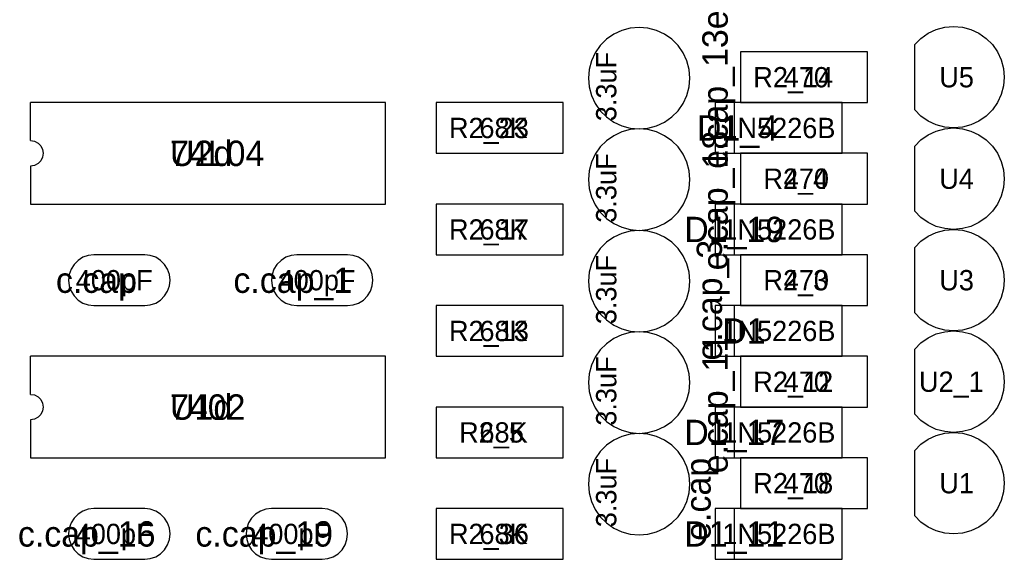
# Model space of a CAD drawing. Header units: metres. Extents: x 0.08 to 4.56, y -1.13 to 3.73.
# Tile 2 of 5: x 0.11 to 2.05, y 1.56 to 2.62. Entities that reach past the tile are written whole.
import ezdxf

# ---------------------------------------------------------------- set-up
doc = ezdxf.new("R2010")
doc.units = ezdxf.units.M

msp = doc.modelspace()

# ---------------------------------------------------------------- linework, layer by layer
at = {"layer": 'SILK1'}
for p, q in [((1.3127, 2.6059), (1.2959, 2.6013)), ((1.3301, 2.6074), (1.3127, 2.6059)), ((1.3474, 2.6059), (1.3301, 2.6074)), ((1.3643, 2.6013), (1.3474, 2.6059)), ((1.9001, 2.5958), (1.9159, 2.6032)), ((1.9159, 2.6032), (1.9327, 2.6077)), ((1.9327, 2.6077), (1.9501, 2.6092)), ((1.9501, 2.6092), (1.9674, 2.6077)), ((1.9674, 2.6077), (1.9843, 2.6032)), ((1.9843, 2.6032), (2.0001, 2.5958)), ((1.2658, 2.584), (1.2535, 2.5717)), ((1.2801, 2.594), (1.2658, 2.584)), ((1.2959, 2.6013), (1.2801, 2.594)), ((1.3801, 2.594), (1.3643, 2.6013)), ((1.3944, 2.584), (1.3801, 2.594)), ((1.4067, 2.5717), (1.3944, 2.584)), ((1.8735, 2.5735), (1.8858, 2.5858)), ((1.8858, 2.5858), (1.9001, 2.5958)), ((2.0001, 2.5958), (2.0144, 2.5858)), ((2.0144, 2.5858), (2.0267, 2.5735)), ((1.2535, 2.5717), (1.2435, 2.5574)), ((1.4167, 2.5574), (1.4067, 2.5717)), ((1.8735, 2.445), (1.8735, 2.5735)), ((2.0267, 2.5735), (2.0367, 2.5592)), ((1.2435, 2.5574), (1.2361, 2.5416)), ((1.424, 2.5416), (1.4167, 2.5574)), ((1.7801, 2.5592), (1.5301, 2.5592)), ((1.5301, 2.5592), (1.5301, 2.4592)), ((1.7801, 2.4592), (1.7801, 2.5592)), ((2.0367, 2.5592), (2.044, 2.5434)), ((2.044, 2.5434), (2.0486, 2.5266)), ((1.2316, 2.5247), (1.2301, 2.5074)), ((1.2361, 2.5416), (1.2316, 2.5247)), ((1.4286, 2.5247), (1.424, 2.5416)), ((1.4301, 2.5074), (1.4286, 2.5247)), ((2.0486, 2.5266), (2.0501, 2.5092)), ((1.2301, 2.5074), (1.2316, 2.49)), ((1.4286, 2.49), (1.4301, 2.5074)), ((2.0501, 2.5092), (2.0486, 2.4919)), ((1.2316, 2.49), (1.2361, 2.4732)), ((1.424, 2.4732), (1.4286, 2.49)), ((2.0486, 2.4919), (2.044, 2.475)), ((1.2361, 2.4732), (1.2435, 2.4574)), ((1.4167, 2.4574), (1.424, 2.4732)), ((2.044, 2.475), (2.0367, 2.4592)), ((0.8301, 2.4592), (0.1301, 2.4592)), ((0.1301, 2.3842), (0.1301, 2.4592)), ((0.8301, 2.2592), (0.8301, 2.4592)), ((1.1801, 2.4592), (0.9301, 2.4592)), ((0.9301, 2.4592), (0.9301, 2.3592)), ((1.1801, 2.3592), (1.1801, 2.4592)), ((1.2435, 2.4574), (1.2535, 2.4431)), ((1.4067, 2.4431), (1.4167, 2.4574)), ((1.7301, 2.4592), (1.4801, 2.4592)), ((1.4801, 2.4592), (1.4801, 2.3592)), ((1.5176, 2.4592), (1.5176, 2.3592)), ((1.5301, 2.4592), (1.7051, 2.4592)), ((1.7051, 2.4592), (1.7801, 2.4592)), ((1.7301, 2.3592), (1.7301, 2.4592)), ((2.0367, 2.4592), (2.0267, 2.445)), ((1.2535, 2.4431), (1.2658, 2.4308)), ((1.2658, 2.4308), (1.2801, 2.4208)), ((1.3801, 2.4208), (1.3944, 2.4308)), ((1.3944, 2.4308), (1.4067, 2.4431)), ((1.8858, 2.4326), (1.8735, 2.445)), ((1.9001, 2.4226), (1.8858, 2.4326)), ((2.0144, 2.4326), (2.0001, 2.4226)), ((2.0267, 2.445), (2.0144, 2.4326)), ((1.2801, 2.4208), (1.2959, 2.4134)), ((1.2959, 2.4134), (1.3127, 2.4089)), ((1.3127, 2.4089), (1.3301, 2.4074)), ((1.3301, 2.4074), (1.3474, 2.4089)), ((1.3474, 2.4089), (1.3643, 2.4134)), ((1.3643, 2.4134), (1.3801, 2.4208)), ((1.9159, 2.4153), (1.9001, 2.4226)), ((1.9327, 2.4108), (1.9159, 2.4153)), ((1.9159, 2.4032), (1.9327, 2.4077)), ((1.9501, 2.4092), (1.9327, 2.4108)), ((1.9327, 2.4077), (1.9501, 2.4092)), ((1.9674, 2.4108), (1.9501, 2.4092)), ((1.9501, 2.4092), (1.9674, 2.4077)), ((1.9843, 2.4153), (1.9674, 2.4108)), ((1.9674, 2.4077), (1.9843, 2.4032)), ((2.0001, 2.4226), (1.9843, 2.4153)), ((1.2801, 2.394), (1.2658, 2.384)), ((1.2959, 2.4013), (1.2801, 2.394)), ((1.3127, 2.4059), (1.2959, 2.4013)), ((1.3301, 2.4074), (1.3127, 2.4059)), ((1.3474, 2.4059), (1.3301, 2.4074)), ((1.3643, 2.4013), (1.3474, 2.4059)), ((1.3801, 2.394), (1.3643, 2.4013)), ((1.3944, 2.384), (1.3801, 2.394)), ((1.8858, 2.3858), (1.9001, 2.3958)), ((1.9001, 2.3958), (1.9159, 2.4032)), ((1.9843, 2.4032), (2.0001, 2.3958)), ((2.0001, 2.3958), (2.0144, 2.3858)), ((0.1301, 2.3842), (0.1378, 2.383)), ((0.1378, 2.383), (0.1448, 2.3795)), ((0.1448, 2.3795), (0.1503, 2.3739)), ((0.1503, 2.3739), (0.1539, 2.367)), ((1.2535, 2.3717), (1.2435, 2.3574)), ((1.2658, 2.384), (1.2535, 2.3717)), ((1.4067, 2.3717), (1.3944, 2.384)), ((1.4167, 2.3574), (1.4067, 2.3717)), ((1.8735, 2.3735), (1.8858, 2.3858)), ((1.8735, 2.245), (1.8735, 2.3735)), ((2.0144, 2.3858), (2.0267, 2.3735)), ((2.0267, 2.3735), (2.0367, 2.3592)), ((0.1539, 2.3515), (0.1503, 2.3445)), ((0.1539, 2.367), (0.1551, 2.3592)), ((0.1551, 2.3592), (0.1539, 2.3515)), ((0.9301, 2.3592), (1.1051, 2.3592)), ((1.1051, 2.3592), (1.1801, 2.3592)), ((1.2435, 2.3574), (1.2361, 2.3416)), ((1.424, 2.3416), (1.4167, 2.3574)), ((1.4801, 2.3592), (1.6301, 2.3592)), ((1.7801, 2.3592), (1.5301, 2.3592)), ((1.5301, 2.3592), (1.5301, 2.2592)), ((1.6301, 2.3592), (1.7301, 2.3592)), ((1.7801, 2.2592), (1.7801, 2.3592)), ((2.0367, 2.3592), (2.044, 2.3434)), ((0.1378, 2.3355), (0.1301, 2.3342)), ((0.1301, 2.3342), (0.1301, 2.2592)), ((0.1448, 2.339), (0.1378, 2.3355)), ((0.1503, 2.3445), (0.1448, 2.339)), ((1.2361, 2.3416), (1.2316, 2.3247)), ((1.4286, 2.3247), (1.424, 2.3416)), ((2.044, 2.3434), (2.0486, 2.3266)), ((1.2316, 2.3247), (1.2301, 2.3074)), ((1.4301, 2.3074), (1.4286, 2.3247)), ((2.0486, 2.3266), (2.0501, 2.3092)), ((1.2301, 2.3074), (1.2316, 2.29)), ((1.4286, 2.29), (1.4301, 2.3074)), ((2.0486, 2.2919), (2.044, 2.275)), ((2.0501, 2.3092), (2.0486, 2.2919)), ((1.2316, 2.29), (1.2361, 2.2732)), ((1.2361, 2.2732), (1.2435, 2.2574)), ((1.4167, 2.2574), (1.424, 2.2732)), ((1.424, 2.2732), (1.4286, 2.29)), ((2.044, 2.275), (2.0367, 2.2592)), ((0.1301, 2.2592), (0.8301, 2.2592)), ((1.1801, 2.2592), (0.9301, 2.2592)), ((0.9301, 2.2592), (0.9301, 2.1592)), ((1.1801, 2.1592), (1.1801, 2.2592)), ((1.2435, 2.2574), (1.2535, 2.2431)), ((1.4067, 2.2431), (1.4167, 2.2574)), ((1.7301, 2.2592), (1.4801, 2.2592)), ((1.4801, 2.2592), (1.4801, 2.1592)), ((1.5176, 2.2592), (1.5176, 2.1592)), ((1.5301, 2.2592), (1.7051, 2.2592)), ((1.7051, 2.2592), (1.7801, 2.2592)), ((1.7301, 2.1592), (1.7301, 2.2592)), ((2.0367, 2.2592), (2.0267, 2.245)), ((1.2535, 2.2431), (1.2658, 2.2308)), ((1.3944, 2.2308), (1.4067, 2.2431)), ((1.8858, 2.2326), (1.8735, 2.245)), ((2.0267, 2.245), (2.0144, 2.2326)), ((1.2658, 2.2308), (1.2801, 2.2208)), ((1.2801, 2.2208), (1.2959, 2.2134)), ((1.2959, 2.2134), (1.3127, 2.2089)), ((1.3474, 2.2089), (1.3643, 2.2134)), ((1.3643, 2.2134), (1.3801, 2.2208)), ((1.3801, 2.2208), (1.3944, 2.2308)), ((1.9001, 2.2226), (1.8858, 2.2326)), ((1.9159, 2.2153), (1.9001, 2.2226)), ((1.9327, 2.2108), (1.9159, 2.2153)), ((1.9843, 2.2153), (1.9674, 2.2108)), ((2.0001, 2.2226), (1.9843, 2.2153)), ((2.0144, 2.2326), (2.0001, 2.2226)), ((1.2801, 2.194), (1.2658, 2.184)), ((1.2959, 2.2013), (1.2801, 2.194)), ((1.3127, 2.2059), (1.2959, 2.2013)), ((1.3127, 2.2089), (1.3301, 2.2074)), ((1.3301, 2.2074), (1.3127, 2.2059)), ((1.3301, 2.2074), (1.3474, 2.2089)), ((1.3474, 2.2059), (1.3301, 2.2074)), ((1.3643, 2.2013), (1.3474, 2.2059)), ((1.3801, 2.194), (1.3643, 2.2013)), ((1.3944, 2.184), (1.3801, 2.194)), ((1.8858, 2.1858), (1.9001, 2.1958)), ((1.9001, 2.1958), (1.9159, 2.2032)), ((1.9159, 2.2032), (1.9327, 2.2077)), ((1.9501, 2.2092), (1.9327, 2.2108)), ((1.9327, 2.2077), (1.9501, 2.2092)), ((1.9674, 2.2108), (1.9501, 2.2092)), ((1.9501, 2.2092), (1.9674, 2.2077)), ((1.9674, 2.2077), (1.9843, 2.2032)), ((1.9843, 2.2032), (2.0001, 2.1958)), ((2.0001, 2.1958), (2.0144, 2.1858)), ((1.2658, 2.184), (1.2535, 2.1717)), ((1.4067, 2.1717), (1.3944, 2.184)), ((1.8735, 2.1735), (1.8858, 2.1858)), ((2.0144, 2.1858), (2.0267, 2.1735)), ((0.2439, 2.158), (0.2334, 2.1543)), ((0.2551, 2.1592), (0.2439, 2.158)), ((0.3551, 2.1592), (0.2551, 2.1592)), ((0.3662, 2.158), (0.3551, 2.1592)), ((0.3768, 2.1543), (0.3662, 2.158)), ((0.6439, 2.158), (0.6334, 2.1543)), ((0.6551, 2.1592), (0.6439, 2.158)), ((0.7551, 2.1592), (0.6551, 2.1592)), ((0.7662, 2.158), (0.7551, 2.1592)), ((0.7768, 2.1543), (0.7662, 2.158)), ((0.9301, 2.1592), (1.1051, 2.1592)), ((1.1051, 2.1592), (1.1801, 2.1592)), ((1.2435, 2.1574), (1.2361, 2.1416)), ((1.2535, 2.1717), (1.2435, 2.1574)), ((1.4167, 2.1574), (1.4067, 2.1717)), ((1.424, 2.1416), (1.4167, 2.1574)), ((1.4801, 2.1592), (1.6301, 2.1592)), ((1.7801, 2.1592), (1.5301, 2.1592)), ((1.5301, 2.1592), (1.5301, 2.0592)), ((1.6301, 2.1592), (1.7301, 2.1592)), ((1.7801, 2.0592), (1.7801, 2.1592)), ((1.8735, 2.045), (1.8735, 2.1735)), ((2.0267, 2.1735), (2.0367, 2.1592)), ((2.0367, 2.1592), (2.044, 2.1434)), ((0.216, 2.1404), (0.21, 2.1309)), ((0.2239, 2.1483), (0.216, 2.1404)), ((0.2334, 2.1543), (0.2239, 2.1483)), ((0.3863, 2.1483), (0.3768, 2.1543)), ((0.3942, 2.1404), (0.3863, 2.1483)), ((0.4001, 2.1309), (0.3942, 2.1404)), ((0.616, 2.1404), (0.61, 2.1309)), ((0.6239, 2.1483), (0.616, 2.1404)), ((0.6334, 2.1543), (0.6239, 2.1483)), ((0.7863, 2.1483), (0.7768, 2.1543)), ((0.7942, 2.1404), (0.7863, 2.1483)), ((0.8001, 2.1309), (0.7942, 2.1404)), ((1.2361, 2.1416), (1.2316, 2.1247)), ((1.4286, 2.1247), (1.424, 2.1416)), ((2.044, 2.1434), (2.0486, 2.1266)), ((0.2063, 2.1204), (0.2051, 2.1092)), ((0.21, 2.1309), (0.2063, 2.1204)), ((0.4038, 2.1204), (0.4001, 2.1309)), ((0.4051, 2.1092), (0.4038, 2.1204)), ((0.6063, 2.1204), (0.6051, 2.1092)), ((0.61, 2.1309), (0.6063, 2.1204)), ((0.8038, 2.1204), (0.8001, 2.1309)), ((0.8051, 2.1092), (0.8038, 2.1204)), ((1.2316, 2.1247), (1.2301, 2.1074)), ((1.4301, 2.1074), (1.4286, 2.1247)), ((2.0486, 2.1266), (2.0501, 2.1092)), ((0.2051, 2.1092), (0.2063, 2.0981)), ((0.2063, 2.0981), (0.21, 2.0875)), ((0.4001, 2.0875), (0.4038, 2.0981)), ((0.4038, 2.0981), (0.4051, 2.1092)), ((0.6051, 2.1092), (0.6063, 2.0981)), ((0.6063, 2.0981), (0.61, 2.0875)), ((0.8001, 2.0875), (0.8038, 2.0981)), ((0.8038, 2.0981), (0.8051, 2.1092)), ((1.2301, 2.1074), (1.2316, 2.09)), ((1.4286, 2.09), (1.4301, 2.1074)), ((2.0501, 2.1092), (2.0486, 2.0919)), ((0.21, 2.0875), (0.216, 2.0781)), ((0.216, 2.0781), (0.2239, 2.0701)), ((0.3863, 2.0701), (0.3942, 2.0781)), ((0.3942, 2.0781), (0.4001, 2.0875)), ((0.61, 2.0875), (0.616, 2.0781)), ((0.616, 2.0781), (0.6239, 2.0701)), ((0.7863, 2.0701), (0.7942, 2.0781)), ((0.7942, 2.0781), (0.8001, 2.0875)), ((1.2316, 2.09), (1.2361, 2.0732)), ((1.424, 2.0732), (1.4286, 2.09)), ((2.0486, 2.0919), (2.044, 2.075)), ((0.2239, 2.0701), (0.2334, 2.0642)), ((0.2334, 2.0642), (0.2439, 2.0605)), ((0.2439, 2.0605), (0.2551, 2.0592)), ((0.2551, 2.0592), (0.3551, 2.0592)), ((0.3551, 2.0592), (0.3662, 2.0605)), ((0.3662, 2.0605), (0.3768, 2.0642)), ((0.3768, 2.0642), (0.3863, 2.0701)), ((0.6239, 2.0701), (0.6334, 2.0642)), ((0.6334, 2.0642), (0.6439, 2.0605)), ((0.6439, 2.0605), (0.6551, 2.0592)), ((0.6551, 2.0592), (0.7551, 2.0592)), ((0.7551, 2.0592), (0.7662, 2.0605)), ((0.7662, 2.0605), (0.7768, 2.0642)), ((0.7768, 2.0642), (0.7863, 2.0701)), ((1.1801, 2.0592), (0.9301, 2.0592)), ((0.9301, 2.0592), (0.9301, 1.9592)), ((1.1801, 1.9592), (1.1801, 2.0592)), ((1.2361, 2.0732), (1.2435, 2.0574)), ((1.4167, 2.0574), (1.424, 2.0732)), ((1.7301, 2.0592), (1.4801, 2.0592)), ((1.4801, 2.0592), (1.4801, 1.9592)), ((1.5176, 2.0592), (1.5176, 1.9592)), ((1.5301, 2.0592), (1.7051, 2.0592)), ((1.7051, 2.0592), (1.7801, 2.0592)), ((1.7301, 1.9592), (1.7301, 2.0592)), ((2.0367, 2.0592), (2.0267, 2.045)), ((2.044, 2.075), (2.0367, 2.0592)), ((1.2435, 2.0574), (1.2535, 2.0431)), ((1.2535, 2.0431), (1.2658, 2.0308)), ((1.3944, 2.0308), (1.4067, 2.0431)), ((1.4067, 2.0431), (1.4167, 2.0574)), ((1.8858, 2.0326), (1.8735, 2.045)), ((2.0267, 2.045), (2.0144, 2.0326)), ((1.2658, 2.0308), (1.2801, 2.0208)), ((1.2801, 2.0208), (1.2959, 2.0134)), ((1.3643, 2.0134), (1.3801, 2.0208)), ((1.3801, 2.0208), (1.3944, 2.0308)), ((1.9001, 2.0226), (1.8858, 2.0326)), ((1.9159, 2.0153), (1.9001, 2.0226)), ((2.0001, 2.0226), (1.9843, 2.0153)), ((2.0144, 2.0326), (2.0001, 2.0226)), ((1.2959, 2.0013), (1.2801, 1.994)), ((1.2959, 2.0134), (1.3127, 2.0089)), ((1.3127, 2.0059), (1.2959, 2.0013)), ((1.3127, 2.0089), (1.3301, 2.0074)), ((1.3301, 2.0074), (1.3127, 2.0059)), ((1.3301, 2.0074), (1.3474, 2.0089)), ((1.3474, 2.0059), (1.3301, 2.0074)), ((1.3474, 2.0089), (1.3643, 2.0134)), ((1.3643, 2.0013), (1.3474, 2.0059)), ((1.3801, 1.994), (1.3643, 2.0013)), ((1.9001, 1.9958), (1.9159, 2.0032)), ((1.9327, 2.0108), (1.9159, 2.0153)), ((1.9159, 2.0032), (1.9327, 2.0077)), ((1.9501, 2.0092), (1.9327, 2.0108)), ((1.9327, 2.0077), (1.9501, 2.0092)), ((1.9674, 2.0108), (1.9501, 2.0092)), ((1.9501, 2.0092), (1.9674, 2.0077)), ((1.9843, 2.0153), (1.9674, 2.0108)), ((1.9674, 2.0077), (1.9843, 2.0032)), ((1.9843, 2.0032), (2.0001, 1.9958)), ((1.2658, 1.984), (1.2535, 1.9717)), ((1.2801, 1.994), (1.2658, 1.984)), ((1.3944, 1.984), (1.3801, 1.994)), ((1.4067, 1.9717), (1.3944, 1.984)), ((1.8735, 1.9735), (1.8858, 1.9858)), ((1.8858, 1.9858), (1.9001, 1.9958)), ((2.0001, 1.9958), (2.0144, 1.9858)), ((2.0144, 1.9858), (2.0267, 1.9735)), ((1.2535, 1.9717), (1.2435, 1.9574)), ((1.4167, 1.9574), (1.4067, 1.9717)), ((1.8735, 1.845), (1.8735, 1.9735)), ((2.0267, 1.9735), (2.0367, 1.9592)), ((0.8301, 1.9592), (0.1301, 1.9592)), ((0.1301, 1.8842), (0.1301, 1.9592)), ((0.8301, 1.7592), (0.8301, 1.9592)), ((0.9301, 1.9592), (1.1051, 1.9592)), ((1.1051, 1.9592), (1.1801, 1.9592)), ((1.2361, 1.9416), (1.2316, 1.9247)), ((1.2435, 1.9574), (1.2361, 1.9416)), ((1.424, 1.9416), (1.4167, 1.9574)), ((1.4286, 1.9247), (1.424, 1.9416)), ((1.4801, 1.9592), (1.6301, 1.9592)), ((1.7801, 1.9592), (1.5301, 1.9592)), ((1.5301, 1.9592), (1.5301, 1.8592)), ((1.6301, 1.9592), (1.7301, 1.9592)), ((1.7801, 1.8592), (1.7801, 1.9592)), ((2.0367, 1.9592), (2.044, 1.9434)), ((2.044, 1.9434), (2.0486, 1.9266)), ((1.2316, 1.9247), (1.2301, 1.9074)), ((1.4301, 1.9074), (1.4286, 1.9247)), ((2.0486, 1.9266), (2.0501, 1.9092)), ((1.2301, 1.9074), (1.2316, 1.89)), ((1.4286, 1.89), (1.4301, 1.9074)), ((2.0501, 1.9092), (2.0486, 1.8919)), ((0.1301, 1.8842), (0.1378, 1.883)), ((1.2316, 1.89), (1.2361, 1.8732)), ((1.424, 1.8732), (1.4286, 1.89)), ((2.0486, 1.8919), (2.044, 1.875)), ((0.1378, 1.883), (0.1448, 1.8795)), ((0.1448, 1.8795), (0.1503, 1.8739)), ((0.1503, 1.8739), (0.1539, 1.867)), ((0.1539, 1.867), (0.1551, 1.8592)), ((1.2361, 1.8732), (1.2435, 1.8574)), ((1.4167, 1.8574), (1.424, 1.8732)), ((2.044, 1.875), (2.0367, 1.8592)), ((0.1503, 1.8445), (0.1448, 1.839)), ((0.1539, 1.8515), (0.1503, 1.8445)), ((0.1551, 1.8592), (0.1539, 1.8515)), ((1.1801, 1.8592), (0.9301, 1.8592)), ((0.9301, 1.8592), (0.9301, 1.7592)), ((1.1801, 1.7592), (1.1801, 1.8592)), ((1.2435, 1.8574), (1.2535, 1.8431)), ((1.4067, 1.8431), (1.4167, 1.8574)), ((1.7301, 1.8592), (1.4801, 1.8592)), ((1.4801, 1.8592), (1.4801, 1.7592)), ((1.5176, 1.8592), (1.5176, 1.7592)), ((1.5301, 1.8592), (1.7051, 1.8592)), ((1.7051, 1.8592), (1.7801, 1.8592)), ((1.7301, 1.7592), (1.7301, 1.8592)), ((1.8858, 1.8326), (1.8735, 1.845)), ((2.0267, 1.845), (2.0144, 1.8326)), ((2.0367, 1.8592), (2.0267, 1.845)), ((0.1378, 1.8355), (0.1301, 1.8342)), ((0.1301, 1.8342), (0.1301, 1.7592)), ((0.1448, 1.839), (0.1378, 1.8355)), ((1.2535, 1.8431), (1.2658, 1.8308)), ((1.2658, 1.8308), (1.2801, 1.8208)), ((1.3801, 1.8208), (1.3944, 1.8308)), ((1.3944, 1.8308), (1.4067, 1.8431)), ((1.9001, 1.8226), (1.8858, 1.8326)), ((2.0144, 1.8326), (2.0001, 1.8226)), ((1.2801, 1.8208), (1.2959, 1.8134)), ((1.2959, 1.8134), (1.3127, 1.8089)), ((1.3127, 1.8059), (1.2959, 1.8013)), ((1.3127, 1.8089), (1.3301, 1.8074)), ((1.3301, 1.8074), (1.3127, 1.8059)), ((1.3301, 1.8074), (1.3474, 1.8089)), ((1.3474, 1.8059), (1.3301, 1.8074)), ((1.3474, 1.8089), (1.3643, 1.8134)), ((1.3643, 1.8013), (1.3474, 1.8059)), ((1.3643, 1.8134), (1.3801, 1.8208)), ((1.9159, 1.8153), (1.9001, 1.8226)), ((1.9327, 1.8108), (1.9159, 1.8153)), ((1.9159, 1.8032), (1.9327, 1.8077)), ((1.9501, 1.8092), (1.9327, 1.8108)), ((1.9327, 1.8077), (1.9501, 1.8092)), ((1.9674, 1.8108), (1.9501, 1.8092)), ((1.9501, 1.8092), (1.9674, 1.8077)), ((1.9843, 1.8153), (1.9674, 1.8108)), ((1.9674, 1.8077), (1.9843, 1.8032)), ((2.0001, 1.8226), (1.9843, 1.8153)), ((1.2801, 1.794), (1.2658, 1.784)), ((1.2959, 1.8013), (1.2801, 1.794)), ((1.3801, 1.794), (1.3643, 1.8013)), ((1.3944, 1.784), (1.3801, 1.794)), ((1.8858, 1.7858), (1.9001, 1.7958)), ((1.9001, 1.7958), (1.9159, 1.8032)), ((1.9843, 1.8032), (2.0001, 1.7958)), ((2.0001, 1.7958), (2.0144, 1.7858)), ((1.2535, 1.7717), (1.2435, 1.7574)), ((1.2658, 1.784), (1.2535, 1.7717)), ((1.4067, 1.7717), (1.3944, 1.784)), ((1.4167, 1.7574), (1.4067, 1.7717)), ((1.8735, 1.7735), (1.8858, 1.7858)), ((1.8735, 1.645), (1.8735, 1.7735)), ((2.0144, 1.7858), (2.0267, 1.7735)), ((2.0267, 1.7735), (2.0367, 1.7592)), ((0.1301, 1.7592), (0.8301, 1.7592)), ((0.9301, 1.7592), (1.1051, 1.7592)), ((1.1051, 1.7592), (1.1801, 1.7592)), ((1.2435, 1.7574), (1.2361, 1.7416)), ((1.424, 1.7416), (1.4167, 1.7574)), ((1.4801, 1.7592), (1.6301, 1.7592)), ((1.7801, 1.7592), (1.5301, 1.7592)), ((1.5301, 1.7592), (1.5301, 1.6592)), ((1.6301, 1.7592), (1.7301, 1.7592)), ((1.7801, 1.6592), (1.7801, 1.7592)), ((2.0367, 1.7592), (2.044, 1.7434)), ((1.2361, 1.7416), (1.2316, 1.7247)), ((1.4286, 1.7247), (1.424, 1.7416)), ((2.044, 1.7434), (2.0486, 1.7266)), ((1.2316, 1.7247), (1.2301, 1.7074)), ((1.4301, 1.7074), (1.4286, 1.7247)), ((2.0486, 1.7266), (2.0501, 1.7092)), ((2.0501, 1.7092), (2.0486, 1.6919)), ((1.2301, 1.7074), (1.2316, 1.69)), ((1.2316, 1.69), (1.2361, 1.6732)), ((1.424, 1.6732), (1.4286, 1.69)), ((1.4286, 1.69), (1.4301, 1.7074)), ((2.0486, 1.6919), (2.044, 1.675)), ((1.2361, 1.6732), (1.2435, 1.6574)), ((1.4167, 1.6574), (1.424, 1.6732)), ((2.044, 1.675), (2.0367, 1.6592)), ((0.2334, 1.6543), (0.2239, 1.6483)), ((0.2439, 1.658), (0.2334, 1.6543)), ((0.2551, 1.6592), (0.2439, 1.658)), ((0.3551, 1.6592), (0.2551, 1.6592)), ((0.3662, 1.658), (0.3551, 1.6592)), ((0.3768, 1.6543), (0.3662, 1.658)), ((0.3863, 1.6483), (0.3768, 1.6543)), ((0.5834, 1.6543), (0.5739, 1.6483)), ((0.5939, 1.658), (0.5834, 1.6543)), ((0.6051, 1.6592), (0.5939, 1.658)), ((0.7051, 1.6592), (0.6051, 1.6592)), ((0.7162, 1.658), (0.7051, 1.6592)), ((0.7268, 1.6543), (0.7162, 1.658)), ((0.7363, 1.6483), (0.7268, 1.6543)), ((1.1801, 1.6592), (0.9301, 1.6592)), ((0.9301, 1.6592), (0.9301, 1.5592)), ((1.1801, 1.5592), (1.1801, 1.6592)), ((1.2435, 1.6574), (1.2535, 1.6431)), ((1.4067, 1.6431), (1.4167, 1.6574)), ((1.7301, 1.6592), (1.4801, 1.6592)), ((1.4801, 1.6592), (1.4801, 1.5592)), ((1.5176, 1.6592), (1.5176, 1.5592)), ((1.5301, 1.6592), (1.7051, 1.6592)), ((1.7051, 1.6592), (1.7801, 1.6592)), ((1.7301, 1.5592), (1.7301, 1.6592)), ((2.0367, 1.6592), (2.0267, 1.645)), ((0.21, 1.6309), (0.2063, 1.6204)), ((0.216, 1.6404), (0.21, 1.6309)), ((0.2239, 1.6483), (0.216, 1.6404)), ((0.3942, 1.6404), (0.3863, 1.6483)), ((0.4001, 1.6309), (0.3942, 1.6404)), ((0.4038, 1.6204), (0.4001, 1.6309)), ((0.56, 1.6309), (0.5563, 1.6204)), ((0.566, 1.6404), (0.56, 1.6309)), ((0.5739, 1.6483), (0.566, 1.6404)), ((0.7442, 1.6404), (0.7363, 1.6483)), ((0.7501, 1.6309), (0.7442, 1.6404)), ((0.7538, 1.6204), (0.7501, 1.6309)), ((1.2535, 1.6431), (1.2658, 1.6308)), ((1.3944, 1.6308), (1.4067, 1.6431)), ((1.8858, 1.6326), (1.8735, 1.645)), ((1.9001, 1.6226), (1.8858, 1.6326)), ((2.0144, 1.6326), (2.0001, 1.6226)), ((2.0267, 1.645), (2.0144, 1.6326)), ((0.2063, 1.6204), (0.2051, 1.6092)), ((0.4051, 1.6092), (0.4038, 1.6204)), ((0.5563, 1.6204), (0.5551, 1.6092)), ((0.7551, 1.6092), (0.7538, 1.6204)), ((1.2658, 1.6308), (1.2801, 1.6208)), ((1.2801, 1.6208), (1.2959, 1.6134)), ((1.2959, 1.6134), (1.3127, 1.6089)), ((1.3474, 1.6089), (1.3643, 1.6134)), ((1.3643, 1.6134), (1.3801, 1.6208)), ((1.3801, 1.6208), (1.3944, 1.6308)), ((1.9159, 1.6153), (1.9001, 1.6226)), ((1.9327, 1.6108), (1.9159, 1.6153)), ((1.9843, 1.6153), (1.9674, 1.6108)), ((2.0001, 1.6226), (1.9843, 1.6153)), ((0.2051, 1.6092), (0.2063, 1.5981)), ((0.2063, 1.5981), (0.21, 1.5875)), ((0.4001, 1.5875), (0.4038, 1.5981)), ((0.4038, 1.5981), (0.4051, 1.6092)), ((0.5551, 1.6092), (0.5563, 1.5981)), ((0.5563, 1.5981), (0.56, 1.5875)), ((0.7501, 1.5875), (0.7538, 1.5981)), ((0.7538, 1.5981), (0.7551, 1.6092)), ((1.3127, 1.6089), (1.3301, 1.6074)), ((1.3301, 1.6074), (1.3474, 1.6089)), ((1.9501, 1.6092), (1.9327, 1.6108)), ((1.9674, 1.6108), (1.9501, 1.6092)), ((0.21, 1.5875), (0.216, 1.5781)), ((0.216, 1.5781), (0.2239, 1.5701)), ((0.3863, 1.5701), (0.3942, 1.5781)), ((0.3942, 1.5781), (0.4001, 1.5875)), ((0.56, 1.5875), (0.566, 1.5781)), ((0.566, 1.5781), (0.5739, 1.5701)), ((0.7363, 1.5701), (0.7442, 1.5781)), ((0.7442, 1.5781), (0.7501, 1.5875)), ((0.2239, 1.5701), (0.2334, 1.5642)), ((0.2334, 1.5642), (0.2439, 1.5605)), ((0.2439, 1.5605), (0.2551, 1.5592)), ((0.2551, 1.5592), (0.3551, 1.5592)), ((0.3551, 1.5592), (0.3662, 1.5605)), ((0.3662, 1.5605), (0.3768, 1.5642)), ((0.3768, 1.5642), (0.3863, 1.5701)), ((0.5739, 1.5701), (0.5834, 1.5642)), ((0.5834, 1.5642), (0.5939, 1.5605)), ((0.5939, 1.5605), (0.6051, 1.5592)), ((0.6051, 1.5592), (0.7051, 1.5592)), ((0.7051, 1.5592), (0.7162, 1.5605)), ((0.7162, 1.5605), (0.7268, 1.5642)), ((0.7268, 1.5642), (0.7363, 1.5701)), ((0.9301, 1.5592), (1.1051, 1.5592)), ((1.1051, 1.5592), (1.1801, 1.5592)), ((1.4801, 1.5592), (1.6301, 1.5592)), ((1.6301, 1.5592), (1.7301, 1.5592))]:
    msp.add_line(p, q, dxfattribs=at)

# ---------------------------------------------------------------- texts
for s, height, p in [('e.cap_14', 0.05, (1.5047, 2.6036)), ('e.cap_13', 0.05, (1.5047, 2.3286)), ('3.3uF', 0.04, (1.2851, 2.4224)), ('e.cap_18', 0.05, (1.5047, 2.1286)), ('3.3uF', 0.04, (1.2851, 2.2224)), ('e.cap_3', 0.05, (1.4935, 1.9509)), ('3.3uF', 0.04, (1.2851, 2.0224)), ('e.cap_11', 0.05, (1.5047, 1.7286)), ('3.3uF', 0.04, (1.2851, 1.8224)), ('3.3uF', 0.04, (1.2851, 1.6224)), ('e.cap', 0.05, (1.4711, 1.5956))]:
    msp.add_text(s, height=height, rotation=90, dxfattribs=at).set_placement(p)
for s, height, p in [('R2_14', 0.04, (1.5551, 2.4892)), ('470', 0.04, (1.6151, 2.4892)), ('U5', 0.04, (1.9218, 2.4892)), ('R2_23', 0.04, (0.9551, 2.3892)), ('68K', 0.04, (1.0151, 2.3892)), ('D1_4', 0.05, (1.4441, 2.3842)), ('1N5226B', 0.04, (1.4941, 2.3892)), ('U2d', 0.05, (0.4051, 2.3342)), ('74L04', 0.05, (0.4051, 2.3342)), ('R2_4', 0.04, (1.5751, 2.2892)), ('470', 0.04, (1.6151, 2.2892)), ('U4', 0.04, (1.9218, 2.2892)), ('D1_19', 0.05, (1.4191, 2.1842)), ('R2_17', 0.04, (0.9551, 2.1892)), ('68K', 0.04, (1.0151, 2.1892)), ('1N5226B', 0.04, (1.4941, 2.1892)), ('c.cap', 0.05, (0.1801, 2.0842)), ('400pF', 0.04, (0.2191, 2.0892)), ('c.cap_1', 0.05, (0.5301, 2.0842)), ('400pF', 0.04, (0.6191, 2.0892)), ('R2_3', 0.04, (1.5751, 2.0892)), ('470', 0.04, (1.6151, 2.0892)), ('U3', 0.04, (1.9218, 2.0892)), ('R2_13', 0.04, (0.9551, 1.9892)), ('68K', 0.04, (1.0151, 1.9892)), ('1N5226B', 0.04, (1.4941, 1.9892)), ('D1', 0.05, (1.4941, 1.9842)), ('R2_12', 0.04, (1.5551, 1.8892)), ('470', 0.04, (1.6151, 1.8892)), ('U2_1', 0.04, (1.8818, 1.8892)), ('7402', 0.05, (0.4051, 1.8342)), ('U1d', 0.05, (0.4051, 1.8342)), ('R2_5', 0.04, (0.9751, 1.7892)), ('68K', 0.04, (1.0151, 1.7892)), ('D1_17', 0.05, (1.4191, 1.7842)), ('1N5226B', 0.04, (1.4941, 1.7892)), ('R2_18', 0.04, (1.5551, 1.6892)), ('470', 0.04, (1.6151, 1.6892)), ('U1', 0.04, (1.9218, 1.6892)), ('c.cap_16', 0.05, (0.1051, 1.5842)), ('c.cap_19', 0.05, (0.4551, 1.5842)), ('D1_11', 0.05, (1.4191, 1.5842)), ('400pF', 0.04, (0.2191, 1.5892)), ('400pF', 0.04, (0.5691, 1.5892)), ('R2_36', 0.04, (0.9551, 1.5892)), ('68K', 0.04, (1.0151, 1.5892)), ('1N5226B', 0.04, (1.4941, 1.5892))]:
    msp.add_text(s, height=height, dxfattribs=at).set_placement(p)

doc.saveas('drawing.dxf')
